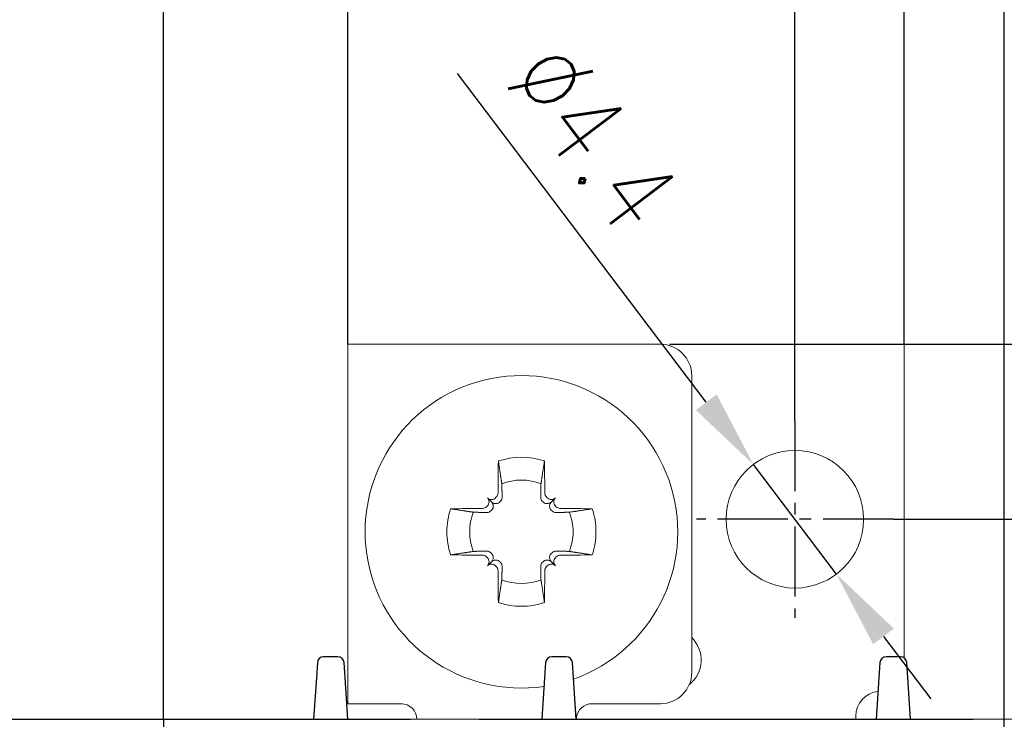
# Model space of a CAD drawing. Header units: millimetres. Extents: x -556 to 0, y -1 to 403.
# Tile 41 of 44: x -111 to -79, y 248 to 270. Entities that reach past the tile are written whole.
import ezdxf

# ---------------------------------------------------------------- set-up
doc = ezdxf.new("R2010")
doc.units = ezdxf.units.MM
doc.header["$LTSCALE"] = 3
doc.linetypes.add('CENTER2', pattern=[1.125, 0.75, -0.125, 0.125, -0.125])
doc.layers.get('DEFPOINTS').update_dxf_attribs({"color": 3})
doc.layers.add('0-CL', color=3, linetype='CENTER2')
doc.layers.add('0-DIM', color=3, linetype='Continuous')
doc.styles.add('ROMANS', font='romans.shx', dxfattribs={"width": 0.85})
doc.dimstyles.new('STAND01', dxfattribs={"dimtxt": 2.5, "dimasz": 2.5, "dimexe": 1, "dimexo": 0, "dimgap": 1, "dimtad": 1, "dimdec": 8, "dimdsep": 46, "dimtxsty": 'ROMANS', "dimcen": 0.09, "dimadec": 8, "dimazin": 2, "dimtp": 0.05, "dimtm": 0.05, "dimtfac": 0.6, "dimtdec": 8, "dimtmove": 0, "dimatfit": 0, "dimfxl": 1, "dimtolj": 1, "dimarcsym": 0})

# ---------------------------------------------------------------- blocks, each defined once
blk = doc.blocks.new('*D56')
at = {"layer": '0-DIM', "color": 0, "lineweight": -2}
for p, q in [((-644.937, 257.847), (-652.9, 268.368)), ((-640.772, 252.346), (-643.428, 255.854)), ((-639.263, 250.353), (-637.754, 248.359))]:
    blk.add_line(p, q, dxfattribs=at)
at = {"layer": '0-DIM', "color": 0}
for points in [[(-644.604, 258.099), (-645.269, 257.596), (-643.428, 255.854)], [(-638.931, 250.604), (-639.596, 250.101), (-640.772, 252.346)]]:
    blk.add_solid(points, dxfattribs=at)
at = {"layer": 'DEFPOINTS', "color": 0}
for p in [(-643.428, 255.854), (-640.772, 252.346)]:
    blk.add_point(p, dxfattribs=at)
at = {"layer": '0-DIM', "color": 0, "insert": (-648.549, 266.347), "char_height": 2.5, "attachment_point": 5, "rotation": 307.124, "style": 'ROMANS'}
blk.add_mtext('\\A1;∅4.4', dxfattribs=at)
blk = doc.blocks.new('*D57')
at = {"layer": '0-DIM', "color": 0, "lineweight": -2}
for p, q in [((-689.2, 246.7), (-689.2, 282.798)), ((-635.4, 246.7), (-635.4, 282.798)), ((-686.7, 281.798), (-637.9, 281.798))]:
    blk.add_line(p, q, dxfattribs=at)
at = {"layer": '0-DIM', "color": 0}
for points in [[(-686.7, 282.214), (-686.7, 281.381), (-689.2, 281.798)], [(-637.9, 282.214), (-637.9, 281.381), (-635.4, 281.798)]]:
    blk.add_solid(points, dxfattribs=at)
at = {"layer": 'DEFPOINTS', "color": 0}
for p in [(-635.4, 281.798), (-689.2, 246.7), (-635.4, 246.7)]:
    blk.add_point(p, dxfattribs=at)
at = {"layer": '0-DIM', "color": 0, "insert": (-662.3, 284.048), "char_height": 2.5, "attachment_point": 5, "style": 'ROMANS'}
blk.add_mtext('\\A1;54', dxfattribs=at)
blk = doc.blocks.new('*D58')
at = {"layer": '0-DIM', "color": 0, "lineweight": -2}
for p, q in [((-662.3, 247.7), (-662.3, 276.798)), ((-642.1, 257.25), (-642.1, 276.798)), ((-644.6, 275.798), (-659.8, 275.798))]:
    blk.add_line(p, q, dxfattribs=at)
at = {"layer": '0-DIM', "color": 0}
for points in [[(-659.8, 276.214), (-659.8, 275.381), (-662.3, 275.798)], [(-644.6, 276.214), (-644.6, 275.381), (-642.1, 275.798)]]:
    blk.add_solid(points, dxfattribs=at)
at = {"layer": 'DEFPOINTS', "color": 0}
for p in [(-662.3, 275.798), (-642.1, 257.25), (-662.3, 247.7)]:
    blk.add_point(p, dxfattribs=at)
at = {"layer": '0-DIM', "color": 0, "insert": (-652.2, 278.048), "char_height": 2.5, "attachment_point": 5, "style": 'ROMANS'}
blk.add_mtext('\\A1;20.2', dxfattribs=at)
blk = doc.blocks.new('*D59')
at = {"layer": '0-DIM', "color": 0, "lineweight": -2}
for p, q in [((-662.3, 247.7), (-662.3, 271.798)), ((-656.4, 259.7), (-656.4, 271.798)), ((-664.8, 270.798), (-673.651, 270.798)), ((-656.4, 270.798), (-662.3, 270.798)), ((-653.9, 270.798), (-651.4, 270.798))]:
    blk.add_line(p, q, dxfattribs=at)
at = {"layer": '0-DIM', "color": 0}
for points in [[(-664.8, 271.214), (-664.8, 270.381), (-662.3, 270.798)], [(-653.9, 271.214), (-653.9, 270.381), (-656.4, 270.798)]]:
    blk.add_solid(points, dxfattribs=at)
at = {"layer": 'DEFPOINTS', "color": 0}
for p in [(-662.3, 270.798), (-656.4, 259.7), (-662.3, 247.7)]:
    blk.add_point(p, dxfattribs=at)
at = {"layer": '0-DIM', "color": 0, "insert": (-670.476, 273.048), "char_height": 2.5, "attachment_point": 5, "style": 'ROMANS'}
blk.add_mtext('\\A1;5.9', dxfattribs=at)
blk = doc.blocks.new('*D60')
at = {"layer": '0-DIM', "color": 0, "lineweight": -2}
for p, q in [((-656.4, 259.7), (-656.4, 271.798)), ((-638.6, 259.7), (-638.6, 271.798)), ((-641.1, 270.798), (-653.9, 270.798))]:
    blk.add_line(p, q, dxfattribs=at)
at = {"layer": '0-DIM', "color": 0}
for points in [[(-653.9, 271.214), (-653.9, 270.381), (-656.4, 270.798)], [(-641.1, 271.214), (-641.1, 270.381), (-638.6, 270.798)]]:
    blk.add_solid(points, dxfattribs=at)
at = {"layer": 'DEFPOINTS', "color": 0}
for p in [(-656.4, 270.798), (-656.4, 259.7), (-638.6, 259.7)]:
    blk.add_point(p, dxfattribs=at)
at = {"layer": '0-DIM', "color": 0, "insert": (-647.5, 273.048), "char_height": 2.5, "attachment_point": 5, "style": 'ROMANS'}
blk.add_mtext('\\A1;18', dxfattribs=at)
blk = doc.blocks.new('*D66')
at = {"layer": '0-DIM', "color": 0, "lineweight": -2}
for p, q in [((-638.95, 254.1), (-608.95, 254.1)), ((-609.95, 156.2), (-609.95, 251.6)), ((-640.35, 153.7), (-608.95, 153.7))]:
    blk.add_line(p, q, dxfattribs=at)
at = {"layer": '0-DIM', "color": 0}
for points in [[(-610.367, 251.6), (-609.533, 251.6), (-609.95, 254.1)], [(-610.367, 156.2), (-609.533, 156.2), (-609.95, 153.7)]]:
    blk.add_solid(points, dxfattribs=at)
at = {"layer": 'DEFPOINTS', "color": 0}
for p in [(-638.95, 254.1), (-609.95, 254.1), (-640.35, 153.7)]:
    blk.add_point(p, dxfattribs=at)
at = {"layer": '0-DIM', "color": 0, "insert": (-612.2, 203.9), "char_height": 2.5, "attachment_point": 5, "rotation": 90, "style": 'ROMANS'}
blk.add_mtext('\\A1;100.4', dxfattribs=at)
blk = doc.blocks.new('*D72')
at = {"layer": '0-DIM', "color": 0, "lineweight": -2}
for p, q in [((-646.1, 259.7), (-600.65, 259.7)), ((-601.65, 257.2), (-601.65, 152.2)), ((-668.7, 149.7), (-600.65, 149.7))]:
    blk.add_line(p, q, dxfattribs=at)
at = {"layer": '0-DIM', "color": 0}
for points in [[(-602.067, 257.2), (-601.233, 257.2), (-601.65, 259.7)], [(-602.067, 152.2), (-601.233, 152.2), (-601.65, 149.7)]]:
    blk.add_solid(points, dxfattribs=at)
at = {"layer": 'DEFPOINTS', "color": 0}
for p in [(-646.1, 259.7), (-668.7, 149.7), (-601.65, 149.7)]:
    blk.add_point(p, dxfattribs=at)
at = {"layer": '0-DIM', "color": 0, "insert": (-604.555, 204.7), "char_height": 2.5, "attachment_point": 5, "rotation": 90, "style": 'ROMANS'}
blk.add_mtext('\\A1;110 [4.33"]', dxfattribs=at)
blk = doc.blocks.new('*D80')
at = {"layer": '0-DIM', "color": 0, "lineweight": -2}
for p, q in [((-614.95, 256.6), (-614.95, 270.006)), ((-638.95, 254.1), (-613.95, 254.1)), ((-614.95, 247.7), (-614.95, 254.1)), ((-626.65, 247.7), (-613.95, 247.7)), ((-614.95, 245.2), (-614.95, 242.7))]:
    blk.add_line(p, q, dxfattribs=at)
at = {"layer": '0-DIM', "color": 0}
for points in [[(-615.367, 256.6), (-614.533, 256.6), (-614.95, 254.1)], [(-615.367, 245.2), (-614.533, 245.2), (-614.95, 247.7)]]:
    blk.add_solid(points, dxfattribs=at)
at = {"layer": 'DEFPOINTS', "color": 0}
for p in [(-638.95, 254.1), (-614.95, 254.1), (-626.65, 247.7)]:
    blk.add_point(p, dxfattribs=at)
at = {"layer": '0-DIM', "color": 0, "insert": (-617.2, 266.779), "char_height": 2.5, "attachment_point": 5, "rotation": 90, "style": 'ROMANS'}
blk.add_mtext('\\A1;6.4', dxfattribs=at)
blk = doc.blocks.new('*D81')
at = {"layer": '0-DIM', "color": 0, "lineweight": -2}
for p, q in [((-620.95, 262.2), (-620.95, 269.837)), ((-638.6, 259.7), (-619.95, 259.7)), ((-620.95, 247.7), (-620.95, 259.7)), ((-626.65, 247.7), (-619.95, 247.7)), ((-620.95, 245.2), (-620.95, 242.7))]:
    blk.add_line(p, q, dxfattribs=at)
at = {"layer": '0-DIM', "color": 0}
for points in [[(-621.367, 262.2), (-620.533, 262.2), (-620.95, 259.7)], [(-621.367, 245.2), (-620.533, 245.2), (-620.95, 247.7)]]:
    blk.add_solid(points, dxfattribs=at)
at = {"layer": 'DEFPOINTS', "color": 0}
for p in [(-638.6, 259.7), (-620.95, 259.7), (-626.65, 247.7)]:
    blk.add_point(p, dxfattribs=at)
at = {"layer": '0-DIM', "color": 0, "insert": (-623.2, 267.268), "char_height": 2.5, "attachment_point": 5, "rotation": 90, "style": 'ROMANS'}
blk.add_mtext('\\A1;12', dxfattribs=at)
blk = doc.blocks.new('CGI0995-02')
at = {"linetype": 'Continuous', "lineweight": 0}
for p, q in [((-100.4, 259.7), (-100.4, 248.2)), ((-98.7, 259.7), (-100.4, 259.7)), ((-90.4, 259.7), (-98.7, 259.7)), ((-82.6, 259.7), (-90.1, 259.7)), ((-90.1, 259.7), (-90.1, 259.6539392)), ((-82.6, 258), (-82.6, 259.7)), ((-89.4, 258.7), (-89.4, 249.2)), ((-82.6, 258), (-82.6, 249.65966607)), ((-95.81032679, 254.66032679), (-95.93867431, 254.78867431)), ((-93.88967321, 254.66032679), (-93.76132569, 254.78867431)), ((-95.81032679, 252.73967321), (-95.93867431, 252.61132569)), ((-93.88967321, 252.73967321), (-93.76132569, 252.61132569)), ((-100.4, 248.2), (-98.7, 248.2)), ((-98.65816559, 248.2), (-98.7, 248.2)), ((-92.59183441, 248.2), (-90.4, 248.2)), ((-71.15, 247.7), (-141.45, 247.7)), ((-114.2, 247.7), (-98.4, 247.7)), ((-114.2, 247.7), (-98.4, 247.7)), ((-96.2, 247.7), (-98.4, 247.7)), ((-96.2, 247.7), (-98.4, 247.7)), ((-96.2, 247.7), (-80.4, 247.7)), ((-96.2, 247.7), (-80.4, 247.7)), ((-93.08993176, 247.74357787), (-93.09374433, 247.7)), ((-84.15, 247.8), (-84.15, 247.7))]:
    blk.add_line(p, q, dxfattribs=at)
for p, q in [((-101.37911308, 249.5133038), (-101.41160742, 249.0258887)), ((-100.72044395, 249.7), (-101.17955605, 249.7)), ((-100.5, 249.2), (-100.52088692, 249.5133038)), ((-94.07911308, 249.5133038), (-94.11160742, 249.0258887)), ((-93.42044395, 249.7), (-93.87955605, 249.7)), ((-93.18839258, 249.0258887), (-93.22088692, 249.5133038)), ((-83.37911308, 249.5133038), (-83.41160742, 249.0258887)), ((-82.72044395, 249.7), (-83.17955605, 249.7)), ((-82.5, 249.2), (-82.52088692, 249.5133038)), ((-100.48839258, 249.0258887), (-100.5, 249.2)), ((-82.48839258, 249.0258887), (-82.5, 249.2)), ((-101.41160742, 249.0258887), (-101.5, 247.7)), ((-100.4, 247.7), (-100.48839258, 249.0258887)), ((-94.11160742, 249.0258887), (-94.2, 247.7)), ((-93.1, 247.7), (-93.18839258, 249.0258887)), ((-83.41160742, 249.0258887), (-83.5, 247.7)), ((-82.4, 247.7), (-82.48839258, 249.0258887)), ((-114.2, 247.7), (-98.4, 247.7)), ((-114.2, 247.7), (-98.4, 247.7)), ((-96.2, 247.7), (-80.4, 247.7)), ((-96.2, 247.7), (-80.4, 247.7))]:
    blk.add_line(p, q)
blk.add_circle((-86.1, 254.1), 2.2, dxfattribs=at)
for centre, radius, start, end in [((-90.4, 258.7), 1, 0, 90), ((-94.85, 253.7), 5, 289.442759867, 278.281021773), ((-94.85, 253.7), 2.38382132, 71.985143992, 108.014856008), ((-94.85, 253.7), 1.6552079, 67.74411838, 112.25588162), ((-94.85, 253.7), 2.38382132, 161.985143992, 179.999999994), ((-94.85, 253.7), 1.6552079, 157.74411838, 179.999999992), ((-94.85, 253.7), 1.6552079, 0.000000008, 22.25588162), ((-94.85, 253.7), 2.38382132, 0.000000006, 18.014856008), ((-94.85, 253.7), 2.38382132, 180.000000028, 198.014856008), ((-94.85, 253.7), 1.6552079, 180.00000004, 202.25588162), ((-94.85, 253.7), 1.6552079, 337.74411838, 359.99999996), ((-94.85, 253.7), 2.38382132, 341.985143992, 359.999999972), ((-94.85, 253.7), 1.6552079, 247.74411838, 292.25588162), ((-94.85, 253.7), 2.38382132, 251.985143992, 288.014856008), ((-90.1, 249.6), 1, 308.652590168, 45.572995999), ((-90.4, 249.2), 1, 270, 0), ((-83.35, 247.8), 0.8, 96.484039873, 180), ((-98.7, 247.7), 0.5, 0, 90), ((-92.59183441, 247.7), 0.5, 90, 175)]:
    blk.add_arc(centre, radius, start, end, dxfattribs=at)
for centre, start, end in [((-101.17955605, 249.5), 90, 176.185925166), ((-100.72044395, 249.5), 3.814074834, 90), ((-93.87955605, 249.5), 90, 176.185925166), ((-93.42044395, 249.5), 3.814074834, 90), ((-83.17955605, 249.5), 90, 176.185925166), ((-82.72044395, 249.5), 3.814074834, 90)]:
    blk.add_arc(centre, 0.2, start, end)
for centre, major_axis, ratio, start_param, end_param in [((-94.86115001, 253.69996938), (0.02746563, -9.99995603), 0.0739127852, 4.4834980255, 4.5873676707), ((-94.83884999, 253.69996938), (-0.02746563, -9.99995603), 0.0739127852, 1.6958176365, 1.7996872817), ((-95.07004918, 253.92004918), (-7.06760521, -7.06760521), 0.1045284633, 4.690348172, 4.6938336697), ((-94.62995082, 253.92004918), (7.06760521, -7.06760521), 0.1045284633, 1.5893516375, 1.5928371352), ((-94.84996937, 253.71115001), (9.99995603, -0.02746563), 0.0739127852, 1.6958176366, 1.7996872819), ((-95.07004918, 253.92004918), (-7.06760521, -7.06760521), 0.1045284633, 4.7309442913, 4.7344297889), ((-94.62995082, 253.92004918), (7.06760521, -7.06760521), 0.1045284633, 1.5487555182, 1.5522410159), ((-94.85003062, 253.71115001), (9.99995603, 0.02746563), 0.0739127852, 1.3419053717, 1.445775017), ((-94.84996937, 253.68884999), (-9.99995603, -0.02746563), 0.0739127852, 1.3419053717, 1.445775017), ((-95.07004918, 253.47995082), (7.06760521, -7.06760521), 0.1045284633, 4.6903481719, 4.6938336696), ((-94.62995082, 253.47995082), (-7.06760521, -7.06760521), 0.1045284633, 1.5893516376, 1.5928371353), ((-94.85003062, 253.68884999), (-9.99995603, 0.02746563), 0.0739127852, 1.6958176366, 1.7996872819), ((-95.07004918, 253.47995082), (7.06760521, -7.06760521), 0.1045284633, 4.7309442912, 4.7344297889), ((-94.86115001, 253.70003062), (-0.02746563, -9.99995603), 0.0739127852, 4.8374102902, 4.9412799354), ((-94.83884999, 253.70003062), (0.02746563, -9.99995603), 0.0739127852, 1.3419053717, 1.445775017), ((-94.62995082, 253.47995082), (-7.06760521, -7.06760521), 0.1045284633, 1.5487555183, 1.552241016)]:
    blk.add_ellipse(centre, major_axis=major_axis, ratio=ratio, start_param=start_param, end_param=end_param, dxfattribs=at)
for points, weights in [([(-95.47689944, 255.23189761), (-95.52140407, 255.53119444), (-95.58722911, 255.96695772)], [1, 1.05243701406, 1.06785659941]), ([(-94.11277088, 255.96695772), (-94.17859592, 255.53119444), (-94.22310056, 255.23189761)], [1.06785659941, 1.05243701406, 1]), ([(-95.46654158, 254.81351943), (-95.47091745, 254.99512435), (-95.47689944, 255.23189761)], [1.20760574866, 1.11053776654, 1]), ([(-94.22310056, 255.23189761), (-94.22908255, 254.99512435), (-94.23345841, 254.81351943)], [1, 1.11053776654, 1.20760574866]), ([(-95.54304068, 254.65530886), (-95.53082761, 254.66765834), (-95.51856087, 254.68008711)], [1.20940093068, 1.20789691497, 1.20611527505]), ([(-94.18143913, 254.68008711), (-94.16917239, 254.66765834), (-94.15695931, 254.65530886)], [1.20611527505, 1.20789691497, 1.20940093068]), ([(-97.11695772, 254.43722911), (-96.68119444, 254.37140407), (-96.38189761, 254.32689944)], [1.06785659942, 1.05243701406, 1]), ([(-96.38189761, 254.32689944), (-96.14512435, 254.32091745), (-95.96351943, 254.31654158)], [1, 1.11053776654, 1.20760574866]), ([(-95.83008711, 254.36856087), (-95.81765834, 254.3808276), (-95.80530886, 254.39304068)], [1.20611527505, 1.20789691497, 1.20940093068]), ([(-93.89469114, 254.39304068), (-93.88234165, 254.3808276), (-93.86991289, 254.36856087)], [1.20940093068, 1.20789691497, 1.20611527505]), ([(-93.73648057, 254.31654158), (-93.55487564, 254.32091745), (-93.31810239, 254.32689944)], [1.20760574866, 1.11053776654, 1]), ([(-93.31810239, 254.32689944), (-93.01880556, 254.37140407), (-92.58304228, 254.43722911)], [1, 1.05243701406, 1.06785659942]), ([(-97.11695772, 252.96277089), (-96.68119444, 253.02859593), (-96.38189761, 253.07310056)], [1.06785659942, 1.05243701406, 1]), ([(-96.38189761, 253.07310056), (-96.14512435, 253.07908255), (-95.96351943, 253.08345841)], [1, 1.11053776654, 1.20760574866]), ([(-95.83008711, 253.03143913), (-95.81765834, 253.01917239), (-95.80530886, 253.00695931)], [1.20611527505, 1.20789691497, 1.20940093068]), ([(-93.89469114, 253.00695931), (-93.88234165, 253.01917239), (-93.86991289, 253.03143913)], [1.20940093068, 1.20789691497, 1.20611527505]), ([(-93.73648057, 253.08345841), (-93.55487564, 253.07908255), (-93.31810239, 253.07310056)], [1.20760574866, 1.11053776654, 1]), ([(-93.31810239, 253.07310056), (-93.01880556, 253.02859593), (-92.58304228, 252.96277089)], [1, 1.05243701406, 1.06785659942]), ([(-95.54304068, 252.74469114), (-95.53082761, 252.73234166), (-95.51856087, 252.71991289)], [1.20940093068, 1.20789691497, 1.20611527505]), ([(-94.18143913, 252.71991289), (-94.16917239, 252.73234166), (-94.15695931, 252.74469114)], [1.20611527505, 1.20789691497, 1.20940093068]), ([(-95.46654158, 252.58648057), (-95.47091745, 252.40487564), (-95.47689944, 252.16810239)], [1.20760574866, 1.11053776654, 1]), ([(-94.22310056, 252.16810239), (-94.22908255, 252.40487564), (-94.23345841, 252.58648057)], [1, 1.11053776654, 1.20760574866]), ([(-95.47689944, 252.16810239), (-95.52140407, 251.86880556), (-95.58722911, 251.43304228)], [1, 1.05243701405, 1.06785659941]), ([(-94.11277088, 251.43304228), (-94.17859592, 251.86880556), (-94.22310056, 252.16810239)], [1.06785659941, 1.05243701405, 1])]:
    blk.add_rational_spline(points, weights, degree=2, dxfattribs=at)
for points, knots in [([(-95.65287253, 254.81439877), (-95.65286966, 254.81440163), (-95.65286679, 254.81440448), (-95.63533867, 254.83185427), (-95.62145894, 254.85293963), (-95.6124493, 254.87434123), (-95.60343352, 254.89575742), (-95.5980913, 254.92034587), (-95.5979306, 254.94490844)], [-0.06989304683, -0.06989304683, -0.06989304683, -0.06989304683, -0.06988160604, -0.06988160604, 0, 0, 0, 0.06992925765, 0.06992925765, 0.06992925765, 0.06992925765]), ([(-94.1020694, 254.94490844), (-94.1019087, 254.92034587), (-94.09656648, 254.89575742), (-94.0875507, 254.87434123), (-94.07854106, 254.85293963), (-94.06466133, 254.83185427), (-94.04713321, 254.81440448), (-94.04713034, 254.81440163), (-94.04712747, 254.81439877)], [-0.06992925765, -0.06992925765, -0.06992925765, -0.06992925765, 0, 0, 0, 0.06988160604, 0.06988160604, 0.06989304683, 0.06989304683, 0.06989304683, 0.06989304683]), ([(-95.939822, 254.52755383), (-95.93981408, 254.52756177), (-95.93980617, 254.52756972), (-95.92337237, 254.54407332), (-95.90910401, 254.56492387), (-95.89010563, 254.61052805), (-95.88537558, 254.63528167), (-95.88527373, 254.65845716), (-95.88517182, 254.68164708), (-95.88968964, 254.70634627), (-95.908292, 254.75170781), (-95.92237626, 254.77237027), (-95.93865857, 254.78865857), (-95.93866644, 254.78866644), (-95.93867431, 254.78867431)], [-0.13973193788, -0.13973193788, -0.13973193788, -0.13973193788, -0.13969828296, -0.13969828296, -0.06984914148, -0.06984914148, 0, 0, 0, 0.06989261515, 0.06989261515, 0.1397852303, 0.1397852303, 0.13981901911, 0.13981901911, 0.13981901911, 0.13981901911]), ([(-95.93867431, 254.78867431), (-95.93866644, 254.78866644), (-95.93865857, 254.78865857), (-95.92237027, 254.77237626), (-95.90170781, 254.758292), (-95.85634627, 254.73968964), (-95.83164708, 254.73517182), (-95.80845716, 254.73527373), (-95.78528167, 254.73537558), (-95.76052805, 254.74010563), (-95.71492387, 254.75910401), (-95.69407332, 254.77337237), (-95.67756972, 254.78980617), (-95.67756177, 254.78981408), (-95.67755383, 254.789822)], [-0.13981901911, -0.13981901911, -0.13981901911, -0.13981901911, -0.1397852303, -0.1397852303, -0.06989261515, -0.06989261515, 0, 0, 0, 0.06984914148, 0.06984914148, 0.13969828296, 0.13969828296, 0.13973193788, 0.13973193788, 0.13973193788, 0.13973193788]), ([(-95.80530886, 254.39304068), (-95.79899241, 254.39928736), (-95.7932342, 254.40593083), (-95.77550768, 254.42958113), (-95.76526256, 254.44988838), (-95.75312701, 254.49259936), (-95.75121492, 254.51499969), (-95.75432523, 254.55803172), (-95.76033709, 254.58169866), (-95.78049918, 254.62500197), (-95.79464361, 254.64464361), (-95.81032679, 254.66032679)], [0.25797422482, 0.25797422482, 0.25797422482, 0.25797422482, 0.28558620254, 0.28558620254, 0.3535988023, 0.3535988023, 0.42161140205, 0.42161140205, 0.49706211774, 0.49706211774, 0.57251283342, 0.57251283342, 0.57251283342, 0.57251283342]), ([(-95.81032679, 254.66032679), (-95.79464361, 254.64464361), (-95.77500197, 254.63049918), (-95.73169866, 254.61033709), (-95.70803172, 254.60432523), (-95.66499969, 254.60121492), (-95.64259936, 254.60312701), (-95.59988838, 254.61526256), (-95.57958113, 254.62550768), (-95.55593083, 254.6432342), (-95.54928736, 254.64899241), (-95.54304068, 254.65530886)], [0.69104318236, 0.69104318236, 0.69104318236, 0.69104318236, 0.76649389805, 0.76649389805, 0.84194461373, 0.84194461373, 0.90995721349, 0.90995721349, 0.97796981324, 0.97796981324, 1.00558179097, 1.00558179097, 1.00558179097, 1.00558179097]), ([(-95.51856087, 254.68008711), (-95.51058434, 254.688169), (-95.50328456, 254.69714269), (-95.48471552, 254.72511944), (-95.47616188, 254.74581654), (-95.46790602, 254.78085265), (-95.46614696, 254.79714187), (-95.46654158, 254.81351943)], [-0.25295973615, -0.25295973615, -0.25295973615, -0.25295973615, -0.21782125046, -0.21782125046, -0.15007658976, -0.15007658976, -0.09817299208, -0.09817299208, -0.09817299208, -0.09817299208]), ([(-94.23345841, 254.81351943), (-94.23385304, 254.79714187), (-94.23209398, 254.78085265), (-94.22383811, 254.74581654), (-94.21528448, 254.72511944), (-94.19671544, 254.69714269), (-94.18941566, 254.688169), (-94.18143913, 254.68008711)], [0.09817299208, 0.09817299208, 0.09817299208, 0.09817299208, 0.15007658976, 0.15007658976, 0.21782125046, 0.21782125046, 0.25295973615, 0.25295973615, 0.25295973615, 0.25295973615]), ([(-94.15695931, 254.65530886), (-94.15071264, 254.64899241), (-94.14406917, 254.6432342), (-94.12041887, 254.62550768), (-94.10011162, 254.61526256), (-94.05740064, 254.60312701), (-94.03500031, 254.60121492), (-93.99196828, 254.60432523), (-93.96830134, 254.61033709), (-93.92499803, 254.63049918), (-93.90535639, 254.64464361), (-93.88967321, 254.66032679)], [0.25797422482, 0.25797422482, 0.25797422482, 0.25797422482, 0.28558620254, 0.28558620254, 0.3535988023, 0.3535988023, 0.42161140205, 0.42161140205, 0.49706211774, 0.49706211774, 0.57251283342, 0.57251283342, 0.57251283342, 0.57251283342]), ([(-94.02244617, 254.789822), (-94.02243822, 254.78981408), (-94.02243028, 254.78980617), (-94.00592667, 254.77337237), (-93.98507612, 254.75910401), (-93.93947194, 254.74010563), (-93.91471832, 254.73537558), (-93.89154283, 254.73527373), (-93.86834729, 254.73517179), (-93.8436425, 254.73969182), (-93.79827244, 254.75830253), (-93.77760706, 254.77239293), (-93.76132569, 254.78867431)], [-0.13973193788, -0.13973193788, -0.13973193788, -0.13973193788, -0.13969828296, -0.13969828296, -0.06984914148, -0.06984914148, 0, 0, 0, 0.06990957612, 0.06990957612, 0.13981915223, 0.13981915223, 0.13981915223, 0.13981915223]), ([(-93.88967321, 254.66032679), (-93.90535639, 254.64464361), (-93.91950082, 254.62500197), (-93.93966291, 254.58169866), (-93.94567477, 254.55803172), (-93.94878507, 254.51499969), (-93.94687299, 254.49259936), (-93.93473744, 254.44988838), (-93.92449231, 254.42958113), (-93.9067658, 254.40593083), (-93.90100759, 254.39928736), (-93.89469114, 254.39304068)], [0.69104318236, 0.69104318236, 0.69104318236, 0.69104318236, 0.76649389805, 0.76649389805, 0.84194461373, 0.84194461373, 0.90995721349, 0.90995721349, 0.97796981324, 0.97796981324, 1.00558179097, 1.00558179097, 1.00558179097, 1.00558179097]), ([(-93.76132569, 254.78867431), (-93.76133356, 254.78866644), (-93.76134143, 254.78865857), (-93.77762373, 254.77237027), (-93.79170799, 254.75170781), (-93.81031035, 254.70634627), (-93.81482818, 254.68164708), (-93.81472627, 254.65845716), (-93.81462441, 254.63528167), (-93.80989437, 254.61052805), (-93.79089598, 254.56492387), (-93.77662763, 254.54407332), (-93.76019383, 254.52756972), (-93.76018591, 254.52756177), (-93.760178, 254.52755383)], [-0.13981901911, -0.13981901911, -0.13981901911, -0.13981901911, -0.1397852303, -0.1397852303, -0.06989261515, -0.06989261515, 0, 0, 0, 0.06984914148, 0.06984914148, 0.13969828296, 0.13969828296, 0.13973193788, 0.13973193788, 0.13973193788, 0.13973193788]), ([(-96.09490844, 254.4479306), (-96.07034587, 254.4480913), (-96.04575742, 254.45343352), (-96.02434123, 254.4624493), (-96.00293963, 254.47145894), (-95.98185427, 254.48533867), (-95.96440448, 254.50286679), (-95.96440163, 254.50286966), (-95.96439877, 254.50287253)], [-0.06992925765, -0.06992925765, -0.06992925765, -0.06992925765, 0, 0, 0, 0.06988160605, 0.06988160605, 0.06989304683, 0.06989304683, 0.06989304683, 0.06989304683]), ([(-95.96351943, 254.31654158), (-95.94714187, 254.31614696), (-95.93085265, 254.31790602), (-95.89581654, 254.32616188), (-95.87511944, 254.33471552), (-95.84714269, 254.35328456), (-95.838169, 254.36058433), (-95.83008711, 254.36856087)], [0.09817299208, 0.09817299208, 0.09817299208, 0.09817299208, 0.15007658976, 0.15007658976, 0.21782125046, 0.21782125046, 0.25295973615, 0.25295973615, 0.25295973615, 0.25295973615]), ([(-93.86991289, 254.36856087), (-93.861831, 254.36058433), (-93.85285731, 254.35328456), (-93.82488055, 254.33471552), (-93.80418346, 254.32616188), (-93.76914735, 254.31790602), (-93.75285813, 254.31614696), (-93.73648057, 254.31654158)], [-0.25295973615, -0.25295973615, -0.25295973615, -0.25295973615, -0.21782125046, -0.21782125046, -0.15007658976, -0.15007658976, -0.09817299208, -0.09817299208, -0.09817299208, -0.09817299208]), ([(-93.73560123, 254.50287253), (-93.73559837, 254.50286966), (-93.73559551, 254.50286679), (-93.71814573, 254.48533867), (-93.69706037, 254.47145894), (-93.67565877, 254.4624493), (-93.65424257, 254.45343352), (-93.62965413, 254.4480913), (-93.60509155, 254.4479306)], [-0.06989304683, -0.06989304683, -0.06989304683, -0.06989304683, -0.06988160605, -0.06988160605, 0, 0, 0, 0.06992925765, 0.06992925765, 0.06992925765, 0.06992925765]), ([(-95.96351943, 253.08345841), (-95.94714187, 253.08385304), (-95.93085265, 253.08209398), (-95.89581654, 253.07383811), (-95.87511944, 253.06528448), (-95.84714269, 253.04671544), (-95.838169, 253.03941566), (-95.83008711, 253.03143913)], [0.09817299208, 0.09817299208, 0.09817299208, 0.09817299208, 0.15007658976, 0.15007658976, 0.21782125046, 0.21782125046, 0.25295973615, 0.25295973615, 0.25295973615, 0.25295973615]), ([(-95.80530886, 253.00695931), (-95.79899241, 253.00071264), (-95.7932342, 252.99406917), (-95.77550768, 252.97041887), (-95.76526256, 252.95011162), (-95.75312701, 252.90740064), (-95.75121492, 252.88500031), (-95.75432523, 252.84196828), (-95.76033709, 252.81830134), (-95.78049918, 252.77499803), (-95.79464361, 252.75535639), (-95.81032679, 252.73967321)], [0.25797422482, 0.25797422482, 0.25797422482, 0.25797422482, 0.28558620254, 0.28558620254, 0.3535988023, 0.3535988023, 0.42161140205, 0.42161140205, 0.49706211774, 0.49706211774, 0.57251283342, 0.57251283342, 0.57251283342, 0.57251283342]), ([(-93.88967321, 252.73967321), (-93.90535639, 252.75535639), (-93.91950082, 252.77499803), (-93.93966291, 252.81830134), (-93.94567477, 252.84196828), (-93.94878507, 252.88500031), (-93.94687299, 252.90740064), (-93.93473744, 252.95011162), (-93.92449231, 252.97041887), (-93.9067658, 252.99406917), (-93.90100759, 253.00071264), (-93.89469114, 253.00695931)], [0.69104318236, 0.69104318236, 0.69104318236, 0.69104318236, 0.76649389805, 0.76649389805, 0.84194461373, 0.84194461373, 0.90995721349, 0.90995721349, 0.97796981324, 0.97796981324, 1.00558179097, 1.00558179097, 1.00558179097, 1.00558179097]), ([(-93.86991289, 253.03143913), (-93.861831, 253.03941566), (-93.85285731, 253.04671544), (-93.82488055, 253.06528448), (-93.80418346, 253.07383811), (-93.76914735, 253.08209398), (-93.75285813, 253.08385304), (-93.73648057, 253.08345841)], [-0.25295973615, -0.25295973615, -0.25295973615, -0.25295973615, -0.21782125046, -0.21782125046, -0.15007658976, -0.15007658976, -0.09817299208, -0.09817299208, -0.09817299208, -0.09817299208]), ([(-95.96439877, 252.89712747), (-95.96440163, 252.89713034), (-95.96440448, 252.89713321), (-95.98185427, 252.91466133), (-96.00293963, 252.92854106), (-96.02434123, 252.9375507), (-96.04575742, 252.94656648), (-96.07034587, 252.9519087), (-96.09490844, 252.9520694)], [-0.06989304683, -0.06989304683, -0.06989304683, -0.06989304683, -0.06988160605, -0.06988160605, 0, 0, 0, 0.06992925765, 0.06992925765, 0.06992925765, 0.06992925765]), ([(-95.93867431, 252.61132569), (-95.93866644, 252.61133356), (-95.93865857, 252.61134143), (-95.92237626, 252.62762973), (-95.908292, 252.64829219), (-95.88968964, 252.69365373), (-95.88517182, 252.71835292), (-95.88527373, 252.74154284), (-95.88537558, 252.76471833), (-95.89010563, 252.78947195), (-95.90910401, 252.83507612), (-95.92337237, 252.85592667), (-95.93980617, 252.87243028), (-95.93981408, 252.87243822), (-95.939822, 252.87244617)], [-0.13981901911, -0.13981901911, -0.13981901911, -0.13981901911, -0.1397852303, -0.1397852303, -0.06989261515, -0.06989261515, 0, 0, 0, 0.06984914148, 0.06984914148, 0.13969828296, 0.13969828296, 0.13973193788, 0.13973193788, 0.13973193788, 0.13973193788]), ([(-95.67755383, 252.610178), (-95.67756177, 252.61018592), (-95.67756972, 252.61019383), (-95.69407332, 252.62662763), (-95.71492387, 252.64089599), (-95.76052805, 252.65989437), (-95.78528167, 252.66462441), (-95.80845716, 252.66472627), (-95.83164708, 252.66482818), (-95.85634627, 252.66031035), (-95.90170781, 252.641708), (-95.92237027, 252.62762374), (-95.93865857, 252.61134143), (-95.93866644, 252.61133356), (-95.93867431, 252.61132569)], [-0.13973193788, -0.13973193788, -0.13973193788, -0.13973193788, -0.13969828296, -0.13969828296, -0.06984914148, -0.06984914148, 0, 0, 0, 0.06989261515, 0.06989261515, 0.1397852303, 0.1397852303, 0.13981901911, 0.13981901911, 0.13981901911, 0.13981901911]), ([(-95.81032679, 252.73967321), (-95.79464361, 252.75535639), (-95.77500197, 252.76950082), (-95.73169866, 252.78966291), (-95.70803172, 252.79567477), (-95.66499969, 252.79878508), (-95.64259936, 252.79687299), (-95.59988838, 252.78473744), (-95.57958113, 252.77449231), (-95.55593083, 252.7567658), (-95.54928736, 252.75100759), (-95.54304068, 252.74469114)], [0.69104318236, 0.69104318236, 0.69104318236, 0.69104318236, 0.76649389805, 0.76649389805, 0.84194461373, 0.84194461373, 0.90995721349, 0.90995721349, 0.97796981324, 0.97796981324, 1.00558179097, 1.00558179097, 1.00558179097, 1.00558179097]), ([(-95.51856087, 252.71991289), (-95.51058434, 252.711831), (-95.50328456, 252.70285731), (-95.48471552, 252.67488055), (-95.47616188, 252.65418346), (-95.46790602, 252.61914735), (-95.46614696, 252.60285813), (-95.46654158, 252.58648057)], [-0.25295973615, -0.25295973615, -0.25295973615, -0.25295973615, -0.21782125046, -0.21782125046, -0.15007658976, -0.15007658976, -0.09817299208, -0.09817299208, -0.09817299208, -0.09817299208]), ([(-94.23345841, 252.58648057), (-94.23385304, 252.60285813), (-94.23209398, 252.61914735), (-94.22383811, 252.65418346), (-94.21528448, 252.67488055), (-94.19671544, 252.70285731), (-94.18941566, 252.711831), (-94.18143913, 252.71991289)], [0.09817299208, 0.09817299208, 0.09817299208, 0.09817299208, 0.15007658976, 0.15007658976, 0.21782125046, 0.21782125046, 0.25295973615, 0.25295973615, 0.25295973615, 0.25295973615]), ([(-94.15695931, 252.74469114), (-94.15071264, 252.75100759), (-94.14406917, 252.7567658), (-94.12041887, 252.77449231), (-94.10011162, 252.78473744), (-94.05740064, 252.79687299), (-94.03500031, 252.79878508), (-93.99196828, 252.79567477), (-93.96830134, 252.78966291), (-93.92499803, 252.76950082), (-93.90535639, 252.75535639), (-93.88967321, 252.73967321)], [0.25797422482, 0.25797422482, 0.25797422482, 0.25797422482, 0.28558620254, 0.28558620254, 0.3535988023, 0.3535988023, 0.42161140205, 0.42161140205, 0.49706211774, 0.49706211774, 0.57251283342, 0.57251283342, 0.57251283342, 0.57251283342]), ([(-93.76132569, 252.61132569), (-93.76133356, 252.61133356), (-93.76134143, 252.61134143), (-93.77762973, 252.62762374), (-93.79829219, 252.641708), (-93.84365373, 252.66031035), (-93.86835292, 252.66482818), (-93.89154283, 252.66472627), (-93.91472393, 252.66462439), (-93.93948316, 252.6598921), (-93.98509594, 252.64088532), (-94.00594948, 252.62661081), (-94.02244617, 252.610178)], [-0.13981901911, -0.13981901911, -0.13981901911, -0.13981901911, -0.1397852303, -0.1397852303, -0.06989261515, -0.06989261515, 0, 0, 0, 0.06986603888, 0.06986603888, 0.13973207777, 0.13973207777, 0.13973207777, 0.13973207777]), ([(-93.760178, 252.87244617), (-93.76018591, 252.87243822), (-93.76019383, 252.87243028), (-93.77662763, 252.85592667), (-93.79089598, 252.83507612), (-93.80989437, 252.78947195), (-93.81462441, 252.76471833), (-93.81472627, 252.74154284), (-93.81482818, 252.71835292), (-93.81031035, 252.69365373), (-93.79170799, 252.64829219), (-93.77762373, 252.62762973), (-93.76134143, 252.61134143), (-93.76133356, 252.61133356), (-93.76132569, 252.61132569)], [-0.13973193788, -0.13973193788, -0.13973193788, -0.13973193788, -0.13969828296, -0.13969828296, -0.06984914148, -0.06984914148, 0, 0, 0, 0.06989261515, 0.06989261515, 0.1397852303, 0.1397852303, 0.13981901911, 0.13981901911, 0.13981901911, 0.13981901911]), ([(-93.60509155, 252.9520694), (-93.62965413, 252.9519087), (-93.65424257, 252.94656648), (-93.67565877, 252.9375507), (-93.69705998, 252.92854123), (-93.71814501, 252.91466181), (-93.73559492, 252.89713381), (-93.73559807, 252.89713064), (-93.73560123, 252.89712747)], [-0.06992925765, -0.06992925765, -0.06992925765, -0.06992925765, 0, 0, 0, 0.06988033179, 0.06988033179, 0.06989296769, 0.06989296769, 0.06989296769, 0.06989296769]), ([(-95.5979306, 252.45509155), (-95.5980913, 252.47965413), (-95.60343352, 252.50424258), (-95.6124493, 252.52565877), (-95.62145877, 252.54705998), (-95.63533819, 252.56814501), (-95.65286619, 252.58559492), (-95.65286936, 252.58559807), (-95.65287253, 252.58560123)], [-0.06992925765, -0.06992925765, -0.06992925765, -0.06992925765, 0, 0, 0, 0.06988033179, 0.06988033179, 0.06989296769, 0.06989296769, 0.06989296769, 0.06989296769]), ([(-94.04712747, 252.58560123), (-94.04713034, 252.58559837), (-94.04713321, 252.58559552), (-94.06466133, 252.56814573), (-94.07854106, 252.54706037), (-94.0875507, 252.52565877), (-94.09656648, 252.50424258), (-94.1019087, 252.47965413), (-94.1020694, 252.45509155)], [-0.06989304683, -0.06989304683, -0.06989304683, -0.06989304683, -0.06988160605, -0.06988160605, 0, 0, 0, 0.06992925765, 0.06992925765, 0.06992925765, 0.06992925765])]:
    blk.add_open_spline(points, degree=3, knots=knots, dxfattribs=at)
at = {"layer": '0-CL'}
for p, q in [((-86.1, 257.25), (-86.1, 250.95)), ((-82.95, 254.1), (-89.25, 254.1))]:
    blk.add_line(p, q, dxfattribs=at)
at = {"layer": '0-CL', "ltscale": 3}
blk.add_line((-106.3, 247.7), (-106.3, 157.7), dxfattribs=at)
at = {"layer": '0-DIM'}
for base, p1, p2, picture, middle in [((-79.4, 281.79774749), (-133.2, 246.70003588), (-79.4, 246.70004652), '*D57', (-106.3, 284.04774749)), ((-100.4, 270.79774749), (-82.6, 259.7), (-100.4, 259.7), '*D60', (-91.5, 273.04774749))]:
    dim = blk.add_linear_dim(base=base, p1=p1, p2=p2, dimstyle='STAND01', override={"dimdec": 0}, dxfattribs=at)
    dim.commit()
    dim.dimension.update_dxf_attribs({"geometry": picture, "text_midpoint": middle, "insert": (556, 0)})
for base, p1, p2, angle, picture, middle in [((-106.3000000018, 275.7977474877), (-86.0999999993, 257.25), (-106.3000000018, 247.7), 180, '*D58', (-96.2000000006, 278.0477474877)), ((-106.3000000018, 270.7977474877), (-100.3999999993, 259.7), (-106.3000000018, 247.7), 180, '*D59', (-114.4755952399, 273.0477474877)), ((-45.65, 149.7000000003), (-90.0999999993, 259.7), (-112.6999999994, 149.7000000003), 90, '*D72', (-48.5547619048, 204.7000000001)), ((-53.9500000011, 254.1), (-84.3499999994, 153.7000000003), (-82.9499999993, 254.1), 90, '*D66', (-56.2000000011, 203.9000000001))]:
    dim = blk.add_linear_dim(base=base, p1=p1, p2=p2, angle=angle, dimstyle='STAND01', dxfattribs=at)
    dim.commit()
    dim.dimension.update_dxf_attribs({"geometry": picture, "text_midpoint": middle, "insert": (556, 0)})
dim = blk.add_diameter_dim_2p(p1=(-84.772208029, 252.345871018), p2=(-87.427791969, 255.854128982), dimstyle='STAND01', dxfattribs=at)
dim.commit()
dim.dimension.update_dxf_attribs({"geometry": '*D56', "text_midpoint": (-94.342578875, 264.989165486), "dimtype": 131, "insert": (556, 0)})
for base, p2, picture, middle in [((-58.95, 254.1), (-82.9499999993, 254.1), '*D80', (-58.95, 266.7794853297)), ((-64.95, 259.7), (-82.5999999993, 259.7), '*D81', (-64.95, 267.268452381))]:
    dim = blk.add_linear_dim(base=base, p1=(-70.6499999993, 247.7), p2=p2, angle=90, dimstyle='STAND01', dxfattribs=at)
    dim.commit()
    dim.dimension.update_dxf_attribs({"geometry": picture, "text_midpoint": middle, "dimtype": 128, "insert": (556, 0)})

msp = doc.modelspace()

# ---------------------------------------------------------------- block references
msp.add_blockref('CGI0995-02', (0, 0))

doc.saveas('drawing.dxf')
